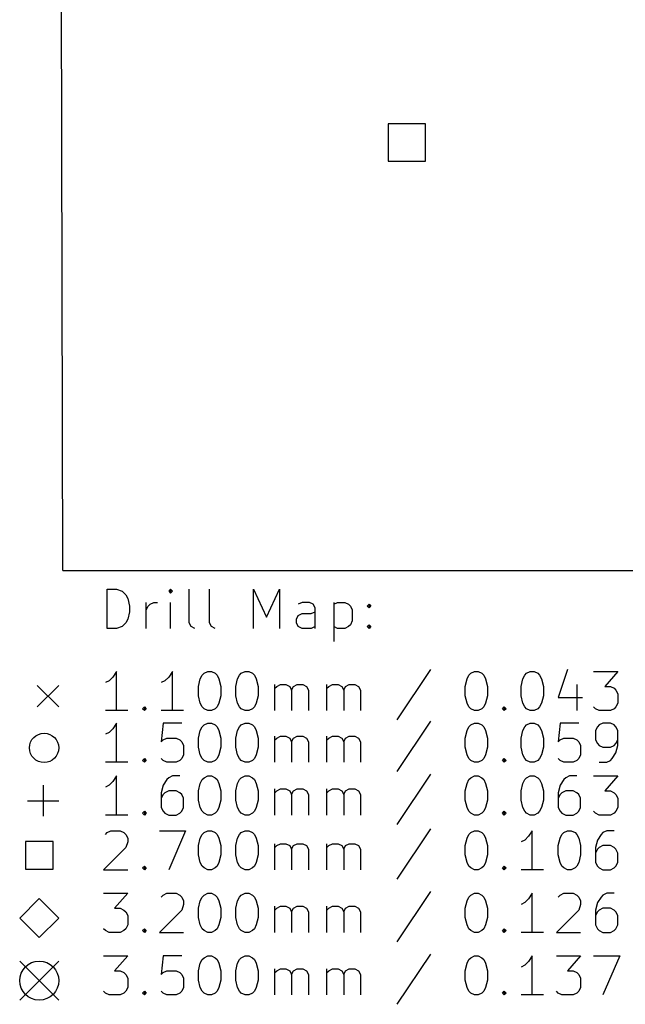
# Model space of a CAD drawing. Extents: x 95 to 218, y -176 to -74.
# Tile 1 of 4: x 95 to 126, y -175 to -125. Entities that reach past the tile are written whole.
import ezdxf

# ---------------------------------------------------------------- set-up
doc = ezdxf.new("R2010")
doc.units = 0
doc.layers.add('BLACK', color=7, linetype='CONTINUOUS')

msp = doc.modelspace()

# ---------------------------------------------------------------- linework, layer by layer
at = {"layer": 'BLACK', "linetype": 'CONTINUOUS'}
for p, q in [((96.98, -153.196), (96.791, -74.41)), ((115.527, -130.353), (113.617, -130.353)), ((113.617, -130.353), (113.617, -132.263)), ((115.527, -132.263), (115.527, -130.353)), ((113.617, -132.263), (115.527, -132.263)), ((96.98, -153.196), (217.72, -153.16)), ((99.242, -156.156), (99.242, -154.156)), ((99.242, -154.156), (99.718, -154.156)), ((99.718, -154.156), (100.004, -154.251)), ((100.004, -154.251), (100.194, -154.441)), ((100.194, -154.441), (100.29, -154.632)), ((102.48, -154.156), (102.385, -154.251)), ((102.385, -154.251), (102.48, -154.346)), ((102.575, -154.251), (102.48, -154.156)), ((102.48, -154.156), (102.48, -154.346)), ((102.48, -154.346), (102.575, -154.251)), ((103.432, -155.87), (103.432, -154.156)), ((104.48, -155.87), (104.48, -154.156)), ((106.728, -156.156), (106.728, -154.156)), ((106.728, -154.156), (107.394, -155.584)), ((107.394, -155.584), (108.061, -154.156)), ((108.061, -154.156), (108.061, -156.156)), ((100.29, -154.632), (100.385, -155.013)), ((100.385, -155.013), (100.385, -155.299)), ((101.242, -156.156), (101.242, -154.822)), ((101.242, -155.203), (101.337, -155.013)), ((101.337, -155.013), (101.432, -154.918)), ((101.432, -154.918), (101.623, -154.822)), ((101.623, -154.822), (101.813, -154.822)), ((102.48, -156.156), (102.48, -154.822)), ((109.204, -154.822), (109.013, -154.918)), ((109.585, -154.822), (109.204, -154.822)), ((109.775, -154.918), (109.585, -154.822)), ((109.871, -155.108), (109.775, -154.918)), ((110.823, -154.822), (110.823, -156.822)), ((110.823, -154.918), (111.013, -154.822)), ((111.013, -154.822), (111.394, -154.822)), ((111.394, -154.822), (111.585, -154.918)), ((111.585, -154.918), (111.68, -155.013)), ((111.68, -155.013), (111.775, -155.203)), ((112.537, -155.013), (112.632, -154.918)), ((112.632, -155.108), (112.537, -155.013)), ((112.632, -154.918), (112.728, -155.013)), ((112.632, -154.918), (112.632, -155.108)), ((112.728, -155.013), (112.632, -155.108)), ((100.385, -155.299), (100.29, -155.68)), ((108.918, -155.68), (109.013, -155.489)), ((109.013, -155.489), (109.204, -155.394)), ((109.204, -155.394), (109.68, -155.394)), ((109.68, -155.394), (109.871, -155.299)), ((109.871, -156.156), (109.871, -155.108)), ((111.775, -155.203), (111.775, -155.775)), ((100.194, -155.87), (100.004, -156.061)), ((100.29, -155.68), (100.194, -155.87)), ((103.528, -156.061), (103.432, -155.87)), ((104.575, -156.061), (104.48, -155.87)), ((108.918, -155.87), (108.918, -155.68)), ((109.013, -156.061), (108.918, -155.87)), ((111.68, -155.965), (111.585, -156.061)), ((111.775, -155.775), (111.68, -155.965)), ((112.537, -156.061), (112.632, -155.965)), ((112.632, -155.965), (112.728, -156.061)), ((112.632, -155.965), (112.632, -156.156)), ((99.718, -156.156), (99.242, -156.156)), ((100.004, -156.061), (99.718, -156.156)), ((103.718, -156.156), (103.528, -156.061)), ((104.766, -156.156), (104.575, -156.061)), ((109.204, -156.156), (109.013, -156.061)), ((109.68, -156.156), (109.204, -156.156)), ((109.871, -156.061), (109.68, -156.156)), ((111.013, -156.156), (110.823, -156.061)), ((111.394, -156.156), (111.013, -156.156)), ((111.585, -156.061), (111.394, -156.156)), ((112.632, -156.156), (112.537, -156.061)), ((112.728, -156.061), (112.632, -156.156)), ((99.718, -158.356), (99.528, -158.641)), ((99.718, -160.356), (99.718, -158.356)), ((102.575, -158.356), (102.385, -158.641)), ((102.575, -160.356), (102.575, -158.356)), ((104.004, -158.737), (104.099, -158.546)), ((104.099, -158.546), (104.194, -158.451)), ((104.194, -158.451), (104.385, -158.356)), ((104.385, -158.356), (104.575, -158.356)), ((104.575, -158.356), (104.766, -158.451)), ((104.766, -158.451), (104.861, -158.546)), ((104.861, -158.546), (104.956, -158.737)), ((105.909, -158.737), (106.004, -158.546)), ((106.004, -158.546), (106.099, -158.451)), ((106.099, -158.451), (106.29, -158.356)), ((106.29, -158.356), (106.48, -158.356)), ((106.48, -158.356), (106.671, -158.451)), ((106.671, -158.451), (106.766, -158.546)), ((106.766, -158.546), (106.861, -158.737)), ((115.775, -158.261), (114.061, -160.832)), ((117.642, -158.737), (117.737, -158.546)), ((117.737, -158.546), (117.832, -158.451)), ((117.832, -158.451), (118.023, -158.356)), ((118.023, -158.356), (118.213, -158.356)), ((118.213, -158.356), (118.404, -158.451)), ((118.404, -158.451), (118.499, -158.546)), ((118.499, -158.546), (118.594, -158.737)), ((120.499, -158.737), (120.594, -158.546)), ((120.594, -158.546), (120.69, -158.451)), ((120.69, -158.451), (120.88, -158.356)), ((120.88, -158.356), (121.071, -158.356)), ((121.071, -158.356), (121.261, -158.451)), ((121.261, -158.451), (121.356, -158.546)), ((121.356, -158.546), (121.452, -158.737)), ((122.785, -158.261), (122.309, -159.689)), ((124.118, -158.356), (125.356, -158.356)), ((125.356, -158.356), (124.69, -159.118)), ((99.337, -158.832), (99.147, -158.927)), ((99.528, -158.641), (99.337, -158.832)), ((102.194, -158.832), (102.004, -158.927)), ((102.385, -158.641), (102.194, -158.832)), ((103.909, -159.118), (104.004, -158.737)), ((104.956, -158.737), (105.052, -159.118)), ((105.813, -159.118), (105.909, -158.737)), ((106.861, -158.737), (106.956, -159.118)), ((107.813, -160.356), (107.813, -159.022)), ((107.909, -159.118), (108.099, -159.022)), ((108.099, -159.022), (108.385, -159.022)), ((108.385, -159.022), (108.575, -159.118)), ((108.766, -159.118), (108.956, -159.022)), ((108.956, -159.022), (109.242, -159.022)), ((109.242, -159.022), (109.432, -159.118)), ((110.48, -160.356), (110.48, -159.022)), ((110.575, -159.118), (110.766, -159.022)), ((110.766, -159.022), (111.052, -159.022)), ((111.052, -159.022), (111.242, -159.118)), ((111.432, -159.118), (111.623, -159.022)), ((111.623, -159.022), (111.909, -159.022)), ((111.909, -159.022), (112.099, -159.118)), ((117.547, -159.118), (117.642, -158.737)), ((118.594, -158.737), (118.69, -159.118)), ((120.404, -159.118), (120.499, -158.737)), ((121.452, -158.737), (121.547, -159.118)), ((123.261, -159.022), (123.261, -160.356)), ((95.666, -159.071), (96.766, -160.171)), ((96.766, -159.071), (95.666, -160.171)), ((103.909, -159.594), (103.909, -159.118)), ((105.052, -159.118), (105.052, -159.594)), ((105.813, -159.594), (105.813, -159.118)), ((106.956, -159.118), (106.956, -159.594)), ((107.813, -159.213), (107.909, -159.118)), ((108.575, -159.118), (108.671, -159.308)), ((108.671, -159.308), (108.766, -159.118)), ((108.671, -159.308), (108.671, -160.356)), ((109.432, -159.118), (109.528, -159.308)), ((109.528, -159.308), (109.528, -160.356)), ((110.48, -159.213), (110.575, -159.118)), ((111.242, -159.118), (111.337, -159.308)), ((111.337, -159.308), (111.432, -159.118)), ((111.337, -159.308), (111.337, -160.356)), ((112.099, -159.118), (112.194, -159.308)), ((112.194, -159.308), (112.194, -160.356)), ((117.547, -159.594), (117.547, -159.118)), ((118.69, -159.118), (118.69, -159.594)), ((120.404, -159.594), (120.404, -159.118)), ((121.547, -159.118), (121.547, -159.594)), ((124.69, -159.118), (124.975, -159.118)), ((124.975, -159.118), (125.166, -159.213)), ((125.166, -159.213), (125.261, -159.308)), ((125.261, -159.308), (125.356, -159.499)), ((125.356, -159.499), (125.356, -159.975)), ((104.004, -159.975), (103.909, -159.594)), ((104.099, -160.165), (104.004, -159.975)), ((104.956, -159.975), (104.861, -160.165)), ((105.052, -159.594), (104.956, -159.975)), ((105.909, -159.975), (105.813, -159.594)), ((106.004, -160.165), (105.909, -159.975)), ((106.861, -159.975), (106.766, -160.165)), ((106.956, -159.594), (106.861, -159.975)), ((117.642, -159.975), (117.547, -159.594)), ((117.737, -160.165), (117.642, -159.975)), ((118.594, -159.975), (118.499, -160.165)), ((118.69, -159.594), (118.594, -159.975)), ((120.499, -159.975), (120.404, -159.594)), ((120.594, -160.165), (120.499, -159.975)), ((121.452, -159.975), (121.356, -160.165)), ((121.547, -159.594), (121.452, -159.975)), ((122.309, -159.689), (123.547, -159.689)), ((125.356, -159.975), (125.261, -160.165)), ((100.29, -160.356), (99.147, -160.356)), ((101.052, -160.261), (101.147, -160.165)), ((101.147, -160.356), (101.052, -160.261)), ((101.147, -160.165), (101.242, -160.261)), ((101.147, -160.165), (101.147, -160.356)), ((101.242, -160.261), (101.147, -160.356)), ((103.147, -160.356), (102.004, -160.356)), ((104.194, -160.261), (104.099, -160.165)), ((104.385, -160.356), (104.194, -160.261)), ((104.575, -160.356), (104.385, -160.356)), ((104.766, -160.261), (104.575, -160.356)), ((104.861, -160.165), (104.766, -160.261)), ((106.099, -160.261), (106.004, -160.165)), ((106.29, -160.356), (106.099, -160.261)), ((106.48, -160.356), (106.29, -160.356)), ((106.671, -160.261), (106.48, -160.356)), ((106.766, -160.165), (106.671, -160.261)), ((117.832, -160.261), (117.737, -160.165)), ((118.023, -160.356), (117.832, -160.261)), ((118.213, -160.356), (118.023, -160.356)), ((118.404, -160.261), (118.213, -160.356)), ((118.499, -160.165), (118.404, -160.261)), ((119.452, -160.261), (119.547, -160.165)), ((119.547, -160.356), (119.452, -160.261)), ((119.547, -160.165), (119.642, -160.261)), ((119.547, -160.165), (119.547, -160.356)), ((119.642, -160.261), (119.547, -160.356)), ((120.69, -160.261), (120.594, -160.165)), ((120.88, -160.356), (120.69, -160.261)), ((121.071, -160.356), (120.88, -160.356)), ((121.261, -160.261), (121.071, -160.356)), ((121.356, -160.165), (121.261, -160.261)), ((124.213, -160.261), (124.118, -160.165)), ((124.404, -160.356), (124.213, -160.261)), ((124.975, -160.356), (124.404, -160.356)), ((125.166, -160.261), (124.975, -160.356)), ((125.261, -160.165), (125.166, -160.261)), ((99.718, -160.996), (99.528, -161.281)), ((99.718, -162.996), (99.718, -160.996)), ((102.099, -160.996), (102.004, -161.948)), ((103.052, -160.996), (102.099, -160.996)), ((104.194, -161.091), (104.385, -160.996)), ((104.385, -160.996), (104.575, -160.996)), ((104.575, -160.996), (104.766, -161.091)), ((106.099, -161.091), (106.29, -160.996)), ((106.29, -160.996), (106.48, -160.996)), ((106.48, -160.996), (106.671, -161.091)), ((115.775, -160.901), (114.061, -163.472)), ((117.832, -161.091), (118.023, -160.996)), ((118.023, -160.996), (118.213, -160.996)), ((118.213, -160.996), (118.404, -161.091)), ((120.69, -161.091), (120.88, -160.996)), ((120.88, -160.996), (121.071, -160.996)), ((121.071, -160.996), (121.261, -161.091)), ((122.404, -160.996), (122.309, -161.948)), ((123.356, -160.996), (122.404, -160.996)), ((124.594, -160.996), (124.404, -161.091)), ((124.975, -160.996), (124.594, -160.996)), ((125.166, -161.091), (124.975, -160.996)), ((99.337, -161.472), (99.147, -161.567)), ((99.528, -161.281), (99.337, -161.472)), ((103.909, -161.758), (104.004, -161.377)), ((104.004, -161.377), (104.099, -161.186)), ((104.099, -161.186), (104.194, -161.091)), ((104.766, -161.091), (104.861, -161.186)), ((104.861, -161.186), (104.956, -161.377)), ((104.956, -161.377), (105.052, -161.758)), ((105.813, -161.758), (105.909, -161.377)), ((105.909, -161.377), (106.004, -161.186)), ((106.004, -161.186), (106.099, -161.091)), ((106.671, -161.091), (106.766, -161.186)), ((106.766, -161.186), (106.861, -161.377)), ((106.861, -161.377), (106.956, -161.758)), ((117.547, -161.758), (117.642, -161.377)), ((117.642, -161.377), (117.737, -161.186)), ((117.737, -161.186), (117.832, -161.091)), ((118.404, -161.091), (118.499, -161.186)), ((118.499, -161.186), (118.594, -161.377)), ((118.594, -161.377), (118.69, -161.758)), ((120.404, -161.758), (120.499, -161.377)), ((120.499, -161.377), (120.594, -161.186)), ((120.594, -161.186), (120.69, -161.091)), ((121.261, -161.091), (121.356, -161.186)), ((121.356, -161.186), (121.452, -161.377)), ((121.452, -161.377), (121.547, -161.758)), ((124.309, -161.186), (124.213, -161.377)), ((124.213, -161.377), (124.213, -161.853)), ((124.404, -161.091), (124.309, -161.186)), ((125.261, -161.186), (125.166, -161.091)), ((125.356, -161.377), (125.261, -161.186)), ((125.356, -162.139), (125.356, -161.377)), ((102.004, -161.948), (102.099, -161.853)), ((102.099, -161.853), (102.29, -161.758)), ((102.29, -161.758), (102.766, -161.758)), ((102.766, -161.758), (102.956, -161.853)), ((102.956, -161.853), (103.052, -161.948)), ((103.052, -161.948), (103.147, -162.139)), ((103.909, -162.234), (103.909, -161.758)), ((105.052, -161.758), (105.052, -162.234)), ((105.813, -162.234), (105.813, -161.758)), ((106.956, -161.758), (106.956, -162.234)), ((107.813, -162.996), (107.813, -161.662)), ((107.813, -161.853), (107.909, -161.758)), ((107.909, -161.758), (108.099, -161.662)), ((108.099, -161.662), (108.385, -161.662)), ((108.385, -161.662), (108.575, -161.758)), ((108.575, -161.758), (108.671, -161.948)), ((108.671, -161.948), (108.766, -161.758)), ((108.671, -161.948), (108.671, -162.996)), ((108.766, -161.758), (108.956, -161.662)), ((108.956, -161.662), (109.242, -161.662)), ((109.242, -161.662), (109.432, -161.758)), ((109.432, -161.758), (109.528, -161.948)), ((109.528, -161.948), (109.528, -162.996)), ((110.48, -162.996), (110.48, -161.662)), ((110.48, -161.853), (110.575, -161.758)), ((110.575, -161.758), (110.766, -161.662)), ((110.766, -161.662), (111.052, -161.662)), ((111.052, -161.662), (111.242, -161.758)), ((111.242, -161.758), (111.337, -161.948)), ((111.337, -161.948), (111.432, -161.758)), ((111.337, -161.948), (111.337, -162.996)), ((111.432, -161.758), (111.623, -161.662)), ((111.623, -161.662), (111.909, -161.662)), ((111.909, -161.662), (112.099, -161.758)), ((112.099, -161.758), (112.194, -161.948)), ((112.194, -161.948), (112.194, -162.996)), ((117.547, -162.234), (117.547, -161.758)), ((118.69, -161.758), (118.69, -162.234)), ((120.404, -162.234), (120.404, -161.758)), ((121.547, -161.758), (121.547, -162.234)), ((122.309, -161.948), (122.404, -161.853)), ((122.404, -161.853), (122.594, -161.758)), ((122.594, -161.758), (123.071, -161.758)), ((123.071, -161.758), (123.261, -161.853)), ((123.261, -161.853), (123.356, -161.948)), ((123.356, -161.948), (123.452, -162.139)), ((124.213, -161.853), (124.309, -162.043)), ((124.309, -162.043), (124.404, -162.139)), ((125.166, -162.139), (125.261, -162.043)), ((125.261, -162.043), (125.356, -161.853)), ((103.147, -162.139), (103.147, -162.615)), ((104.004, -162.615), (103.909, -162.234)), ((105.052, -162.234), (104.956, -162.615)), ((105.909, -162.615), (105.813, -162.234)), ((106.956, -162.234), (106.861, -162.615)), ((117.642, -162.615), (117.547, -162.234)), ((118.69, -162.234), (118.594, -162.615)), ((120.499, -162.615), (120.404, -162.234)), ((121.547, -162.234), (121.452, -162.615)), ((123.452, -162.139), (123.452, -162.615)), ((124.404, -162.139), (124.594, -162.234)), ((124.594, -162.234), (124.975, -162.234)), ((124.975, -162.234), (125.166, -162.139)), ((125.071, -162.805), (125.261, -162.52)), ((125.261, -162.52), (125.356, -162.139)), ((100.29, -162.996), (99.147, -162.996)), ((101.052, -162.901), (101.147, -162.805)), ((101.147, -162.996), (101.052, -162.901)), ((101.147, -162.805), (101.242, -162.901)), ((101.147, -162.805), (101.147, -162.996)), ((101.242, -162.901), (101.147, -162.996)), ((102.099, -162.901), (102.004, -162.805)), ((102.29, -162.996), (102.099, -162.901)), ((102.766, -162.996), (102.29, -162.996)), ((102.956, -162.901), (102.766, -162.996)), ((103.052, -162.805), (102.956, -162.901)), ((103.147, -162.615), (103.052, -162.805)), ((104.099, -162.805), (104.004, -162.615)), ((104.194, -162.901), (104.099, -162.805)), ((104.385, -162.996), (104.194, -162.901)), ((104.575, -162.996), (104.385, -162.996)), ((104.766, -162.901), (104.575, -162.996)), ((104.861, -162.805), (104.766, -162.901)), ((104.956, -162.615), (104.861, -162.805)), ((106.004, -162.805), (105.909, -162.615)), ((106.099, -162.901), (106.004, -162.805)), ((106.29, -162.996), (106.099, -162.901)), ((106.48, -162.996), (106.29, -162.996)), ((106.671, -162.901), (106.48, -162.996)), ((106.766, -162.805), (106.671, -162.901)), ((106.861, -162.615), (106.766, -162.805)), ((117.737, -162.805), (117.642, -162.615)), ((117.832, -162.901), (117.737, -162.805)), ((118.023, -162.996), (117.832, -162.901)), ((118.213, -162.996), (118.023, -162.996)), ((118.404, -162.901), (118.213, -162.996)), ((118.499, -162.805), (118.404, -162.901)), ((118.594, -162.615), (118.499, -162.805)), ((119.452, -162.901), (119.547, -162.805)), ((119.547, -162.996), (119.452, -162.901)), ((119.547, -162.805), (119.642, -162.901)), ((119.547, -162.805), (119.547, -162.996)), ((119.642, -162.901), (119.547, -162.996)), ((120.594, -162.805), (120.499, -162.615)), ((120.69, -162.901), (120.594, -162.805)), ((120.88, -162.996), (120.69, -162.901)), ((121.071, -162.996), (120.88, -162.996)), ((121.261, -162.901), (121.071, -162.996)), ((121.356, -162.805), (121.261, -162.901)), ((121.452, -162.615), (121.356, -162.805)), ((122.404, -162.901), (122.309, -162.805)), ((122.594, -162.996), (122.404, -162.901)), ((123.071, -162.996), (122.594, -162.996)), ((123.261, -162.901), (123.071, -162.996)), ((123.356, -162.805), (123.261, -162.901)), ((123.452, -162.615), (123.356, -162.805)), ((124.404, -162.996), (124.785, -162.996)), ((124.785, -162.996), (124.975, -162.901)), ((124.975, -162.901), (125.071, -162.805)), ((99.528, -163.981), (99.337, -164.172)), ((99.718, -163.696), (99.528, -163.981)), ((99.718, -165.696), (99.718, -163.696)), ((102.29, -163.886), (102.099, -164.172)), ((102.385, -163.791), (102.29, -163.886)), ((102.575, -163.696), (102.385, -163.791)), ((102.956, -163.696), (102.575, -163.696)), ((103.909, -164.458), (104.004, -164.077)), ((104.004, -164.077), (104.099, -163.886)), ((104.099, -163.886), (104.194, -163.791)), ((104.194, -163.791), (104.385, -163.696)), ((104.385, -163.696), (104.575, -163.696)), ((104.575, -163.696), (104.766, -163.791)), ((104.766, -163.791), (104.861, -163.886)), ((104.861, -163.886), (104.956, -164.077)), ((104.956, -164.077), (105.052, -164.458)), ((105.813, -164.458), (105.909, -164.077)), ((105.909, -164.077), (106.004, -163.886)), ((106.004, -163.886), (106.099, -163.791)), ((106.099, -163.791), (106.29, -163.696)), ((106.29, -163.696), (106.48, -163.696)), ((106.48, -163.696), (106.671, -163.791)), ((106.671, -163.791), (106.766, -163.886)), ((106.766, -163.886), (106.861, -164.077)), ((106.861, -164.077), (106.956, -164.458)), ((115.775, -163.601), (114.061, -166.172)), ((117.547, -164.458), (117.642, -164.077)), ((117.642, -164.077), (117.737, -163.886)), ((117.737, -163.886), (117.832, -163.791)), ((117.832, -163.791), (118.023, -163.696)), ((118.023, -163.696), (118.213, -163.696)), ((118.213, -163.696), (118.404, -163.791)), ((118.404, -163.791), (118.499, -163.886)), ((118.499, -163.886), (118.594, -164.077)), ((118.594, -164.077), (118.69, -164.458)), ((120.404, -164.458), (120.499, -164.077)), ((120.499, -164.077), (120.594, -163.886)), ((120.594, -163.886), (120.69, -163.791)), ((120.69, -163.791), (120.88, -163.696)), ((120.88, -163.696), (121.071, -163.696)), ((121.071, -163.696), (121.261, -163.791)), ((121.261, -163.791), (121.356, -163.886)), ((121.356, -163.886), (121.452, -164.077)), ((121.452, -164.077), (121.547, -164.458)), ((122.594, -163.886), (122.404, -164.172)), ((122.69, -163.791), (122.594, -163.886)), ((122.88, -163.696), (122.69, -163.791)), ((123.261, -163.696), (122.88, -163.696)), ((124.118, -163.696), (125.356, -163.696)), ((125.356, -163.696), (124.69, -164.458)), ((95.966, -164.161), (95.966, -165.761)), ((99.337, -164.172), (99.147, -164.267)), ((102.099, -164.172), (102.004, -164.553)), ((102.004, -164.553), (102.004, -165.315)), ((102.194, -164.553), (102.099, -164.648)), ((102.385, -164.458), (102.194, -164.553)), ((102.766, -164.458), (102.385, -164.458)), ((102.956, -164.553), (102.766, -164.458)), ((103.052, -164.648), (102.956, -164.553)), ((103.909, -164.934), (103.909, -164.458)), ((105.052, -164.458), (105.052, -164.934)), ((105.813, -164.934), (105.813, -164.458)), ((106.956, -164.458), (106.956, -164.934)), ((107.813, -165.696), (107.813, -164.362)), ((107.813, -164.553), (107.909, -164.458)), ((107.909, -164.458), (108.099, -164.362)), ((108.099, -164.362), (108.385, -164.362)), ((108.385, -164.362), (108.575, -164.458)), ((108.575, -164.458), (108.671, -164.648)), ((108.671, -164.648), (108.766, -164.458)), ((108.766, -164.458), (108.956, -164.362)), ((108.956, -164.362), (109.242, -164.362)), ((109.242, -164.362), (109.432, -164.458)), ((109.432, -164.458), (109.528, -164.648)), ((110.48, -165.696), (110.48, -164.362)), ((110.48, -164.553), (110.575, -164.458)), ((110.575, -164.458), (110.766, -164.362)), ((110.766, -164.362), (111.052, -164.362)), ((111.052, -164.362), (111.242, -164.458)), ((111.242, -164.458), (111.337, -164.648)), ((111.337, -164.648), (111.432, -164.458)), ((111.432, -164.458), (111.623, -164.362)), ((111.623, -164.362), (111.909, -164.362)), ((111.909, -164.362), (112.099, -164.458)), ((112.099, -164.458), (112.194, -164.648)), ((117.547, -164.934), (117.547, -164.458)), ((118.69, -164.458), (118.69, -164.934)), ((120.404, -164.934), (120.404, -164.458)), ((121.547, -164.458), (121.547, -164.934)), ((122.404, -164.172), (122.309, -164.553)), ((122.309, -164.553), (122.309, -165.315)), ((122.499, -164.553), (122.404, -164.648)), ((122.69, -164.458), (122.499, -164.553)), ((123.071, -164.458), (122.69, -164.458)), ((123.261, -164.553), (123.071, -164.458)), ((123.356, -164.648), (123.261, -164.553)), ((124.69, -164.458), (124.975, -164.458)), ((124.975, -164.458), (125.166, -164.553)), ((125.166, -164.553), (125.261, -164.648)), ((95.166, -164.961), (96.766, -164.961)), ((102.099, -164.648), (102.004, -164.839)), ((103.147, -164.839), (103.052, -164.648)), ((103.147, -165.315), (103.147, -164.839)), ((104.004, -165.315), (103.909, -164.934)), ((105.052, -164.934), (104.956, -165.315)), ((105.909, -165.315), (105.813, -164.934)), ((106.956, -164.934), (106.861, -165.315)), ((108.671, -164.648), (108.671, -165.696)), ((109.528, -164.648), (109.528, -165.696)), ((111.337, -164.648), (111.337, -165.696)), ((112.194, -164.648), (112.194, -165.696)), ((117.642, -165.315), (117.547, -164.934)), ((118.69, -164.934), (118.594, -165.315)), ((120.499, -165.315), (120.404, -164.934)), ((121.547, -164.934), (121.452, -165.315)), ((122.404, -164.648), (122.309, -164.839)), ((123.452, -164.839), (123.356, -164.648)), ((123.452, -165.315), (123.452, -164.839)), ((125.261, -164.648), (125.356, -164.839)), ((125.356, -164.839), (125.356, -165.315)), ((101.052, -165.601), (101.147, -165.505)), ((101.147, -165.696), (101.052, -165.601)), ((101.147, -165.505), (101.242, -165.601)), ((101.147, -165.505), (101.147, -165.696)), ((101.242, -165.601), (101.147, -165.696)), ((102.004, -165.315), (102.099, -165.505)), ((102.099, -165.505), (102.194, -165.601)), ((102.194, -165.601), (102.385, -165.696)), ((102.766, -165.696), (102.956, -165.601)), ((102.956, -165.601), (103.052, -165.505)), ((103.052, -165.505), (103.147, -165.315)), ((104.099, -165.505), (104.004, -165.315)), ((104.194, -165.601), (104.099, -165.505)), ((104.385, -165.696), (104.194, -165.601)), ((104.766, -165.601), (104.575, -165.696)), ((104.861, -165.505), (104.766, -165.601)), ((104.956, -165.315), (104.861, -165.505)), ((106.004, -165.505), (105.909, -165.315)), ((106.099, -165.601), (106.004, -165.505)), ((106.29, -165.696), (106.099, -165.601)), ((106.671, -165.601), (106.48, -165.696)), ((106.766, -165.505), (106.671, -165.601)), ((106.861, -165.315), (106.766, -165.505)), ((117.737, -165.505), (117.642, -165.315)), ((117.832, -165.601), (117.737, -165.505)), ((118.023, -165.696), (117.832, -165.601)), ((118.404, -165.601), (118.213, -165.696)), ((118.499, -165.505), (118.404, -165.601)), ((118.594, -165.315), (118.499, -165.505)), ((119.452, -165.601), (119.547, -165.505)), ((119.547, -165.696), (119.452, -165.601)), ((119.547, -165.505), (119.642, -165.601)), ((119.547, -165.505), (119.547, -165.696)), ((119.642, -165.601), (119.547, -165.696)), ((120.594, -165.505), (120.499, -165.315)), ((120.69, -165.601), (120.594, -165.505)), ((120.88, -165.696), (120.69, -165.601)), ((121.261, -165.601), (121.071, -165.696)), ((121.356, -165.505), (121.261, -165.601)), ((121.452, -165.315), (121.356, -165.505)), ((122.309, -165.315), (122.404, -165.505)), ((122.404, -165.505), (122.499, -165.601)), ((122.499, -165.601), (122.69, -165.696)), ((123.071, -165.696), (123.261, -165.601)), ((123.261, -165.601), (123.356, -165.505)), ((123.356, -165.505), (123.452, -165.315)), ((124.213, -165.601), (124.118, -165.505)), ((124.404, -165.696), (124.213, -165.601)), ((125.166, -165.601), (124.975, -165.696)), ((125.261, -165.505), (125.166, -165.601)), ((125.356, -165.315), (125.261, -165.505)), ((100.29, -165.696), (99.147, -165.696)), ((102.385, -165.696), (102.766, -165.696)), ((104.575, -165.696), (104.385, -165.696)), ((106.48, -165.696), (106.29, -165.696)), ((118.213, -165.696), (118.023, -165.696)), ((121.071, -165.696), (120.88, -165.696)), ((122.69, -165.696), (123.071, -165.696)), ((124.975, -165.696), (124.404, -165.696)), ((99.147, -166.686), (99.242, -166.591)), ((99.242, -166.591), (99.433, -166.496)), ((99.433, -166.496), (99.909, -166.496)), ((99.909, -166.496), (100.099, -166.591)), ((100.099, -166.591), (100.194, -166.686)), ((101.909, -166.496), (103.242, -166.496)), ((103.242, -166.496), (102.385, -168.496)), ((104.099, -166.686), (104.194, -166.591)), ((104.194, -166.591), (104.385, -166.496)), ((104.385, -166.496), (104.575, -166.496)), ((104.575, -166.496), (104.766, -166.591)), ((104.766, -166.591), (104.861, -166.686)), ((106.004, -166.686), (106.099, -166.591)), ((106.099, -166.591), (106.29, -166.496)), ((106.29, -166.496), (106.48, -166.496)), ((106.48, -166.496), (106.671, -166.591)), ((106.671, -166.591), (106.766, -166.686)), ((115.775, -166.401), (114.061, -168.972)), ((117.737, -166.686), (117.832, -166.591)), ((117.832, -166.591), (118.023, -166.496)), ((118.023, -166.496), (118.213, -166.496)), ((118.213, -166.496), (118.404, -166.591)), ((118.404, -166.591), (118.499, -166.686)), ((120.975, -166.496), (120.785, -166.781)), ((120.975, -168.496), (120.975, -166.496)), ((122.499, -166.686), (122.594, -166.591)), ((122.594, -166.591), (122.785, -166.496)), ((122.785, -166.496), (122.975, -166.496)), ((122.975, -166.496), (123.166, -166.591)), ((123.166, -166.591), (123.261, -166.686)), ((124.594, -166.591), (124.499, -166.686)), ((124.785, -166.496), (124.594, -166.591)), ((125.166, -166.496), (124.785, -166.496)), ((96.473, -167.054), (95.059, -167.054)), ((95.059, -167.054), (95.059, -168.468)), ((96.473, -168.468), (96.473, -167.054)), ((100.194, -166.686), (100.29, -166.877)), ((100.29, -167.067), (100.194, -167.353)), ((100.29, -166.877), (100.29, -167.067)), ((103.909, -167.258), (104.004, -166.877)), ((104.004, -166.877), (104.099, -166.686)), ((104.861, -166.686), (104.956, -166.877)), ((104.956, -166.877), (105.052, -167.258)), ((105.813, -167.258), (105.909, -166.877)), ((105.909, -166.877), (106.004, -166.686)), ((106.766, -166.686), (106.861, -166.877)), ((106.861, -166.877), (106.956, -167.258)), ((117.547, -167.258), (117.642, -166.877)), ((117.642, -166.877), (117.737, -166.686)), ((118.499, -166.686), (118.594, -166.877)), ((118.594, -166.877), (118.69, -167.258)), ((120.594, -166.972), (120.404, -167.067)), ((120.785, -166.781), (120.594, -166.972)), ((122.309, -167.258), (122.404, -166.877)), ((122.404, -166.877), (122.499, -166.686)), ((123.261, -166.686), (123.356, -166.877)), ((123.356, -166.877), (123.452, -167.258)), ((124.309, -166.972), (124.213, -167.353)), ((124.499, -166.686), (124.309, -166.972)), ((100.194, -167.353), (99.052, -168.496)), ((103.909, -167.734), (103.909, -167.258)), ((105.052, -167.258), (105.052, -167.734)), ((105.813, -167.734), (105.813, -167.258)), ((106.956, -167.258), (106.956, -167.734)), ((107.813, -168.496), (107.813, -167.162)), ((107.813, -167.353), (107.909, -167.258)), ((107.909, -167.258), (108.099, -167.162)), ((108.099, -167.162), (108.385, -167.162)), ((108.385, -167.162), (108.575, -167.258)), ((108.575, -167.258), (108.671, -167.448)), ((108.671, -167.448), (108.766, -167.258)), ((108.671, -167.448), (108.671, -168.496)), ((108.766, -167.258), (108.956, -167.162)), ((108.956, -167.162), (109.242, -167.162)), ((109.242, -167.162), (109.432, -167.258)), ((109.432, -167.258), (109.528, -167.448)), ((109.528, -167.448), (109.528, -168.496)), ((110.48, -168.496), (110.48, -167.162)), ((110.48, -167.353), (110.575, -167.258)), ((110.575, -167.258), (110.766, -167.162)), ((110.766, -167.162), (111.052, -167.162)), ((111.052, -167.162), (111.242, -167.258)), ((111.242, -167.258), (111.337, -167.448)), ((111.337, -167.448), (111.432, -167.258)), ((111.337, -167.448), (111.337, -168.496)), ((111.432, -167.258), (111.623, -167.162)), ((111.623, -167.162), (111.909, -167.162)), ((111.909, -167.162), (112.099, -167.258)), ((112.099, -167.258), (112.194, -167.448)), ((112.194, -167.448), (112.194, -168.496)), ((117.547, -167.734), (117.547, -167.258)), ((118.69, -167.258), (118.69, -167.734)), ((122.309, -167.734), (122.309, -167.258)), ((123.452, -167.258), (123.452, -167.734)), ((124.213, -167.353), (124.213, -168.115)), ((124.309, -167.448), (124.213, -167.639)), ((124.404, -167.353), (124.309, -167.448)), ((124.594, -167.258), (124.404, -167.353)), ((124.975, -167.258), (124.594, -167.258)), ((125.166, -167.353), (124.975, -167.258)), ((125.261, -167.448), (125.166, -167.353)), ((125.356, -167.639), (125.261, -167.448)), ((104.004, -168.115), (103.909, -167.734)), ((104.099, -168.305), (104.004, -168.115)), ((104.956, -168.115), (104.861, -168.305)), ((105.052, -167.734), (104.956, -168.115)), ((105.909, -168.115), (105.813, -167.734)), ((106.004, -168.305), (105.909, -168.115)), ((106.861, -168.115), (106.766, -168.305)), ((106.956, -167.734), (106.861, -168.115)), ((117.642, -168.115), (117.547, -167.734)), ((117.737, -168.305), (117.642, -168.115)), ((118.594, -168.115), (118.499, -168.305)), ((118.69, -167.734), (118.594, -168.115)), ((122.404, -168.115), (122.309, -167.734)), ((122.499, -168.305), (122.404, -168.115)), ((123.356, -168.115), (123.261, -168.305)), ((123.452, -167.734), (123.356, -168.115)), ((124.213, -168.115), (124.309, -168.305)), ((125.261, -168.305), (125.356, -168.115)), ((125.356, -168.115), (125.356, -167.639)), ((95.059, -168.468), (96.473, -168.468)), ((99.052, -168.496), (100.29, -168.496)), ((101.052, -168.401), (101.147, -168.305)), ((101.147, -168.496), (101.052, -168.401)), ((101.147, -168.305), (101.242, -168.401)), ((101.147, -168.305), (101.147, -168.496)), ((101.242, -168.401), (101.147, -168.496)), ((104.194, -168.401), (104.099, -168.305)), ((104.385, -168.496), (104.194, -168.401)), ((104.575, -168.496), (104.385, -168.496)), ((104.766, -168.401), (104.575, -168.496)), ((104.861, -168.305), (104.766, -168.401)), ((106.099, -168.401), (106.004, -168.305)), ((106.29, -168.496), (106.099, -168.401)), ((106.48, -168.496), (106.29, -168.496)), ((106.671, -168.401), (106.48, -168.496)), ((106.766, -168.305), (106.671, -168.401)), ((117.832, -168.401), (117.737, -168.305)), ((118.023, -168.496), (117.832, -168.401)), ((118.213, -168.496), (118.023, -168.496)), ((118.404, -168.401), (118.213, -168.496)), ((118.499, -168.305), (118.404, -168.401)), ((119.452, -168.401), (119.547, -168.305)), ((119.547, -168.496), (119.452, -168.401)), ((119.547, -168.305), (119.642, -168.401)), ((119.547, -168.305), (119.547, -168.496)), ((119.642, -168.401), (119.547, -168.496)), ((121.547, -168.496), (120.404, -168.496)), ((122.594, -168.401), (122.499, -168.305)), ((122.785, -168.496), (122.594, -168.401)), ((122.975, -168.496), (122.785, -168.496)), ((123.166, -168.401), (122.975, -168.496)), ((123.261, -168.305), (123.166, -168.401)), ((124.309, -168.305), (124.404, -168.401)), ((124.404, -168.401), (124.594, -168.496)), ((124.594, -168.496), (124.975, -168.496)), ((124.975, -168.496), (125.166, -168.401)), ((125.166, -168.401), (125.261, -168.305)), ((115.775, -169.601), (114.061, -172.172)), ((95.766, -169.961), (94.766, -170.961)), ((96.766, -170.961), (95.766, -169.961)), ((99.052, -169.696), (100.29, -169.696)), ((100.29, -169.696), (99.623, -170.458)), ((102.004, -169.886), (102.099, -169.791)), ((102.099, -169.791), (102.29, -169.696)), ((102.29, -169.696), (102.766, -169.696)), ((102.766, -169.696), (102.956, -169.791)), ((102.956, -169.791), (103.052, -169.886)), ((103.052, -169.886), (103.147, -170.077)), ((103.147, -170.077), (103.147, -170.267)), ((103.909, -170.458), (104.004, -170.077)), ((104.004, -170.077), (104.099, -169.886)), ((104.099, -169.886), (104.194, -169.791)), ((104.194, -169.791), (104.385, -169.696)), ((104.385, -169.696), (104.575, -169.696)), ((104.575, -169.696), (104.766, -169.791)), ((104.766, -169.791), (104.861, -169.886)), ((104.861, -169.886), (104.956, -170.077)), ((104.956, -170.077), (105.052, -170.458)), ((105.813, -170.458), (105.909, -170.077)), ((105.909, -170.077), (106.004, -169.886)), ((106.004, -169.886), (106.099, -169.791)), ((106.099, -169.791), (106.29, -169.696)), ((106.29, -169.696), (106.48, -169.696)), ((106.48, -169.696), (106.671, -169.791)), ((106.671, -169.791), (106.766, -169.886)), ((106.766, -169.886), (106.861, -170.077)), ((106.861, -170.077), (106.956, -170.458)), ((117.547, -170.458), (117.642, -170.077)), ((117.642, -170.077), (117.737, -169.886)), ((117.737, -169.886), (117.832, -169.791)), ((117.832, -169.791), (118.023, -169.696)), ((118.023, -169.696), (118.213, -169.696)), ((118.213, -169.696), (118.404, -169.791)), ((118.404, -169.791), (118.499, -169.886)), ((118.499, -169.886), (118.594, -170.077)), ((118.594, -170.077), (118.69, -170.458)), ((120.785, -169.981), (120.594, -170.172)), ((120.975, -169.696), (120.785, -169.981)), ((120.975, -171.696), (120.975, -169.696)), ((122.309, -169.886), (122.404, -169.791)), ((122.404, -169.791), (122.594, -169.696)), ((122.594, -169.696), (123.071, -169.696)), ((123.071, -169.696), (123.261, -169.791)), ((123.261, -169.791), (123.356, -169.886)), ((123.356, -169.886), (123.452, -170.077)), ((123.452, -170.077), (123.452, -170.267)), ((124.499, -169.886), (124.309, -170.172)), ((124.594, -169.791), (124.499, -169.886)), ((124.785, -169.696), (124.594, -169.791)), ((125.166, -169.696), (124.785, -169.696)), ((99.623, -170.458), (99.909, -170.458)), ((99.909, -170.458), (100.099, -170.553)), ((100.099, -170.553), (100.194, -170.648)), ((103.052, -170.553), (101.909, -171.696)), ((103.147, -170.267), (103.052, -170.553)), ((103.909, -170.934), (103.909, -170.458)), ((105.052, -170.458), (105.052, -170.934)), ((105.813, -170.934), (105.813, -170.458)), ((106.956, -170.458), (106.956, -170.934)), ((107.813, -171.696), (107.813, -170.362)), ((107.813, -170.553), (107.909, -170.458)), ((107.909, -170.458), (108.099, -170.362)), ((108.099, -170.362), (108.385, -170.362)), ((108.385, -170.362), (108.575, -170.458)), ((108.575, -170.458), (108.671, -170.648)), ((108.671, -170.648), (108.766, -170.458)), ((108.766, -170.458), (108.956, -170.362)), ((108.956, -170.362), (109.242, -170.362)), ((109.242, -170.362), (109.432, -170.458)), ((109.432, -170.458), (109.528, -170.648)), ((110.48, -171.696), (110.48, -170.362)), ((110.48, -170.553), (110.575, -170.458)), ((110.575, -170.458), (110.766, -170.362)), ((110.766, -170.362), (111.052, -170.362)), ((111.052, -170.362), (111.242, -170.458)), ((111.242, -170.458), (111.337, -170.648)), ((111.337, -170.648), (111.432, -170.458)), ((111.432, -170.458), (111.623, -170.362)), ((111.623, -170.362), (111.909, -170.362)), ((111.909, -170.362), (112.099, -170.458)), ((112.099, -170.458), (112.194, -170.648)), ((117.547, -170.934), (117.547, -170.458)), ((118.69, -170.458), (118.69, -170.934)), ((120.594, -170.172), (120.404, -170.267)), ((123.356, -170.553), (122.213, -171.696)), ((123.452, -170.267), (123.356, -170.553)), ((124.309, -170.172), (124.213, -170.553)), ((124.213, -170.553), (124.213, -171.315)), ((124.404, -170.553), (124.309, -170.648)), ((124.594, -170.458), (124.404, -170.553)), ((124.975, -170.458), (124.594, -170.458)), ((125.166, -170.553), (124.975, -170.458)), ((125.261, -170.648), (125.166, -170.553)), ((94.766, -170.961), (95.766, -171.961)), ((95.766, -171.961), (96.766, -170.961)), ((100.194, -170.648), (100.29, -170.839)), ((100.29, -170.839), (100.29, -171.315)), ((104.004, -171.315), (103.909, -170.934)), ((105.052, -170.934), (104.956, -171.315)), ((105.909, -171.315), (105.813, -170.934)), ((106.956, -170.934), (106.861, -171.315)), ((108.671, -170.648), (108.671, -171.696)), ((109.528, -170.648), (109.528, -171.696)), ((111.337, -170.648), (111.337, -171.696)), ((112.194, -170.648), (112.194, -171.696)), ((117.642, -171.315), (117.547, -170.934)), ((118.69, -170.934), (118.594, -171.315)), ((124.309, -170.648), (124.213, -170.839)), ((125.356, -170.839), (125.261, -170.648)), ((125.356, -171.315), (125.356, -170.839)), ((99.147, -171.601), (99.052, -171.505)), ((99.337, -171.696), (99.147, -171.601)), ((100.099, -171.601), (99.909, -171.696)), ((100.194, -171.505), (100.099, -171.601)), ((100.29, -171.315), (100.194, -171.505)), ((101.052, -171.601), (101.147, -171.505)), ((101.147, -171.696), (101.052, -171.601)), ((101.147, -171.505), (101.242, -171.601)), ((101.147, -171.505), (101.147, -171.696)), ((101.242, -171.601), (101.147, -171.696)), ((104.099, -171.505), (104.004, -171.315)), ((104.194, -171.601), (104.099, -171.505)), ((104.385, -171.696), (104.194, -171.601)), ((104.766, -171.601), (104.575, -171.696)), ((104.861, -171.505), (104.766, -171.601)), ((104.956, -171.315), (104.861, -171.505)), ((106.004, -171.505), (105.909, -171.315)), ((106.099, -171.601), (106.004, -171.505)), ((106.29, -171.696), (106.099, -171.601)), ((106.671, -171.601), (106.48, -171.696)), ((106.766, -171.505), (106.671, -171.601)), ((106.861, -171.315), (106.766, -171.505)), ((117.737, -171.505), (117.642, -171.315)), ((117.832, -171.601), (117.737, -171.505)), ((118.023, -171.696), (117.832, -171.601)), ((118.404, -171.601), (118.213, -171.696)), ((118.499, -171.505), (118.404, -171.601)), ((118.594, -171.315), (118.499, -171.505)), ((119.452, -171.601), (119.547, -171.505)), ((119.547, -171.696), (119.452, -171.601)), ((119.547, -171.505), (119.642, -171.601)), ((119.547, -171.505), (119.547, -171.696)), ((119.642, -171.601), (119.547, -171.696)), ((124.213, -171.315), (124.309, -171.505)), ((124.309, -171.505), (124.404, -171.601)), ((124.404, -171.601), (124.594, -171.696)), ((124.975, -171.696), (125.166, -171.601)), ((125.166, -171.601), (125.261, -171.505)), ((125.261, -171.505), (125.356, -171.315)), ((99.909, -171.696), (99.337, -171.696)), ((101.909, -171.696), (103.147, -171.696)), ((104.575, -171.696), (104.385, -171.696)), ((106.48, -171.696), (106.29, -171.696)), ((118.213, -171.696), (118.023, -171.696)), ((121.547, -171.696), (120.404, -171.696)), ((122.213, -171.696), (123.452, -171.696)), ((124.594, -171.696), (124.975, -171.696)), ((94.766, -173.161), (96.766, -175.161)), ((96.766, -173.161), (94.766, -175.161)), ((99.052, -172.896), (100.29, -172.896)), ((100.29, -172.896), (99.623, -173.658)), ((102.099, -172.896), (102.004, -173.848)), ((103.052, -172.896), (102.099, -172.896)), ((104.004, -173.277), (104.099, -173.086)), ((104.099, -173.086), (104.194, -172.991)), ((104.194, -172.991), (104.385, -172.896)), ((104.385, -172.896), (104.575, -172.896)), ((104.575, -172.896), (104.766, -172.991)), ((104.766, -172.991), (104.861, -173.086)), ((104.861, -173.086), (104.956, -173.277)), ((105.909, -173.277), (106.004, -173.086)), ((106.004, -173.086), (106.099, -172.991)), ((106.099, -172.991), (106.29, -172.896)), ((106.29, -172.896), (106.48, -172.896)), ((106.48, -172.896), (106.671, -172.991)), ((106.671, -172.991), (106.766, -173.086)), ((106.766, -173.086), (106.861, -173.277)), ((115.775, -172.801), (114.061, -175.372)), ((117.642, -173.277), (117.737, -173.086)), ((117.737, -173.086), (117.832, -172.991)), ((117.832, -172.991), (118.023, -172.896)), ((118.023, -172.896), (118.213, -172.896)), ((118.213, -172.896), (118.404, -172.991)), ((118.404, -172.991), (118.499, -173.086)), ((118.499, -173.086), (118.594, -173.277)), ((120.975, -172.896), (120.785, -173.181)), ((120.975, -174.896), (120.975, -172.896)), ((122.213, -172.896), (123.452, -172.896)), ((123.452, -172.896), (122.785, -173.658)), ((124.118, -172.896), (125.452, -172.896)), ((125.452, -172.896), (124.594, -174.896)), ((99.623, -173.658), (99.909, -173.658)), ((99.909, -173.658), (100.099, -173.753)), ((102.099, -173.753), (102.29, -173.658)), ((102.29, -173.658), (102.766, -173.658)), ((102.766, -173.658), (102.956, -173.753)), ((103.909, -173.658), (104.004, -173.277)), ((103.909, -174.134), (103.909, -173.658)), ((104.956, -173.277), (105.052, -173.658)), ((105.052, -173.658), (105.052, -174.134)), ((105.813, -173.658), (105.909, -173.277)), ((105.813, -174.134), (105.813, -173.658)), ((106.861, -173.277), (106.956, -173.658)), ((106.956, -173.658), (106.956, -174.134)), ((107.813, -174.896), (107.813, -173.562)), ((107.813, -173.753), (107.909, -173.658)), ((107.909, -173.658), (108.099, -173.562)), ((108.099, -173.562), (108.385, -173.562)), ((108.385, -173.562), (108.575, -173.658)), ((108.575, -173.658), (108.671, -173.848)), ((108.671, -173.848), (108.766, -173.658)), ((108.766, -173.658), (108.956, -173.562)), ((108.956, -173.562), (109.242, -173.562)), ((109.242, -173.562), (109.432, -173.658)), ((109.432, -173.658), (109.528, -173.848)), ((110.48, -174.896), (110.48, -173.562)), ((110.48, -173.753), (110.575, -173.658)), ((110.575, -173.658), (110.766, -173.562)), ((110.766, -173.562), (111.052, -173.562)), ((111.052, -173.562), (111.242, -173.658)), ((111.242, -173.658), (111.337, -173.848)), ((111.337, -173.848), (111.432, -173.658)), ((111.432, -173.658), (111.623, -173.562)), ((111.623, -173.562), (111.909, -173.562)), ((111.909, -173.562), (112.099, -173.658)), ((112.099, -173.658), (112.194, -173.848)), ((117.547, -173.658), (117.642, -173.277)), ((117.547, -174.134), (117.547, -173.658)), ((118.594, -173.277), (118.69, -173.658)), ((118.69, -173.658), (118.69, -174.134)), ((120.594, -173.372), (120.404, -173.467)), ((120.785, -173.181), (120.594, -173.372)), ((122.785, -173.658), (123.071, -173.658)), ((123.071, -173.658), (123.261, -173.753)), ((100.099, -173.753), (100.194, -173.848)), ((100.194, -173.848), (100.29, -174.039)), ((100.29, -174.039), (100.29, -174.515)), ((102.004, -173.848), (102.099, -173.753)), ((102.956, -173.753), (103.052, -173.848)), ((103.052, -173.848), (103.147, -174.039)), ((103.147, -174.039), (103.147, -174.515)), ((104.004, -174.515), (103.909, -174.134)), ((105.052, -174.134), (104.956, -174.515)), ((105.909, -174.515), (105.813, -174.134)), ((106.956, -174.134), (106.861, -174.515)), ((108.671, -173.848), (108.671, -174.896)), ((109.528, -173.848), (109.528, -174.896)), ((111.337, -173.848), (111.337, -174.896)), ((112.194, -173.848), (112.194, -174.896)), ((117.642, -174.515), (117.547, -174.134)), ((118.69, -174.134), (118.594, -174.515)), ((123.261, -173.753), (123.356, -173.848)), ((123.356, -173.848), (123.452, -174.039)), ((123.452, -174.039), (123.452, -174.515)), ((100.29, -174.515), (100.194, -174.705)), ((103.147, -174.515), (103.052, -174.705)), ((104.099, -174.705), (104.004, -174.515)), ((104.956, -174.515), (104.861, -174.705)), ((106.004, -174.705), (105.909, -174.515)), ((106.861, -174.515), (106.766, -174.705)), ((117.737, -174.705), (117.642, -174.515)), ((118.594, -174.515), (118.499, -174.705)), ((123.452, -174.515), (123.356, -174.705)), ((99.147, -174.801), (99.052, -174.705)), ((99.337, -174.896), (99.147, -174.801)), ((99.909, -174.896), (99.337, -174.896)), ((100.099, -174.801), (99.909, -174.896)), ((100.194, -174.705), (100.099, -174.801)), ((101.052, -174.801), (101.147, -174.705)), ((101.147, -174.896), (101.052, -174.801)), ((101.147, -174.705), (101.242, -174.801)), ((101.147, -174.705), (101.147, -174.896)), ((101.242, -174.801), (101.147, -174.896)), ((102.099, -174.801), (102.004, -174.705)), ((102.29, -174.896), (102.099, -174.801)), ((102.766, -174.896), (102.29, -174.896)), ((102.956, -174.801), (102.766, -174.896)), ((103.052, -174.705), (102.956, -174.801)), ((104.194, -174.801), (104.099, -174.705)), ((104.385, -174.896), (104.194, -174.801)), ((104.575, -174.896), (104.385, -174.896)), ((104.766, -174.801), (104.575, -174.896)), ((104.861, -174.705), (104.766, -174.801)), ((106.099, -174.801), (106.004, -174.705)), ((106.29, -174.896), (106.099, -174.801)), ((106.48, -174.896), (106.29, -174.896)), ((106.671, -174.801), (106.48, -174.896)), ((106.766, -174.705), (106.671, -174.801)), ((117.832, -174.801), (117.737, -174.705)), ((118.023, -174.896), (117.832, -174.801)), ((118.213, -174.896), (118.023, -174.896)), ((118.404, -174.801), (118.213, -174.896)), ((118.499, -174.705), (118.404, -174.801)), ((119.452, -174.801), (119.547, -174.705)), ((119.547, -174.896), (119.452, -174.801)), ((119.547, -174.705), (119.642, -174.801)), ((119.547, -174.705), (119.547, -174.896)), ((119.642, -174.801), (119.547, -174.896)), ((121.547, -174.896), (120.404, -174.896)), ((122.309, -174.801), (122.213, -174.705)), ((122.499, -174.896), (122.309, -174.801)), ((123.071, -174.896), (122.499, -174.896)), ((123.261, -174.801), (123.071, -174.896)), ((123.356, -174.705), (123.261, -174.801))]:
    msp.add_line(p, q, dxfattribs=at)
at = {"layer": 'BLACK'}
for centre, radius in [((96.016, -162.261), 0.75), ((95.766, -174.161), 1)]:
    msp.add_circle(centre, radius, dxfattribs=at)

doc.saveas('drawing.dxf')
